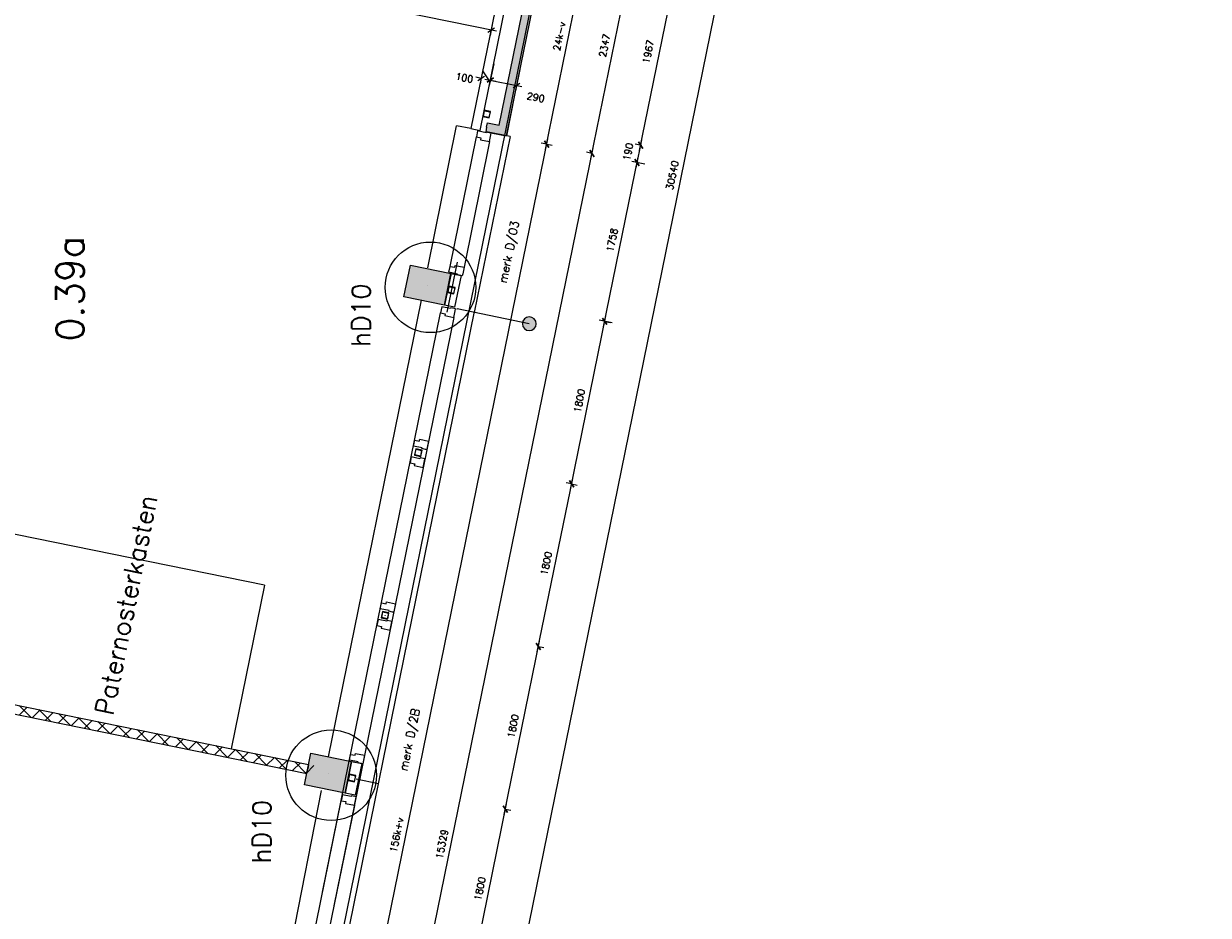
# Model space of a CAD drawing. Extents: x -29284 to 2055880, y -64816 to 121103.
# Tile 13 of 123: x 23340 to 36184, y 8605 to 18275. Entities that reach past the tile are written whole.
import ezdxf
from ezdxf.enums import TextEntityAlignment as Align

# ---------------------------------------------------------------- set-up
doc = ezdxf.new("R2010")
doc.units = 0
doc.header["$LTSCALE"] = 50
doc.header["$MEASUREMENT"] = 0
doc.header["$PDMODE"] = 3
doc.header["$PDSIZE"] = 0.1
doc.layers.get('0').update_dxf_attribs({"linetype": 'CONTINUOUS'})
doc.layers.get('DEFPOINTS').update_dxf_attribs({"linetype": 'CONTINUOUS'})
for name, color, linetype in [('_DETAILNUMMERS', 4, 'CONTINUOUS'), ('_DETAILNUMMERSTEKST', 4, 'CONTINUOUS'), ('A--01A1_ACEER', 1, 'CONTINUOUS'), ('A--A21--_F123-', 9, 'CONTINUOUS'), ('A--A22--_F123-', 9, 'CONTINUOUS'), ('A--A28--_F-2--', 7, 'CONTINUOUS'), ('A--A28--_F123-', 9, 'CONTINUOUS'), ('A--L21--', 3, 'CONTINUOUS'), ('A--L21--_F-2--', 7, 'CONTINUOUS'), ('A--L21A2_ISOLATIE', 1, 'CONTINUOUS'), ('A--L21A3_BUITENWAND', 3, 'CONTINUOUS'), ('A--L22--', 3, 'CONTINUOUS'), ('A--L22--_F-2--', 7, 'CONTINUOUS'), ('A--L28--', 7, 'CONTINUOUS'), ('A--L28--_F-2--', 7, 'CONTINUOUS'), ('A--L28--_F12--', 7, 'CONTINUOUS'), ('A--L31--', 2, 'CONTINUOUS'), ('A--L31--_F123-', 7, 'CONTINUOUS'), ('A--M$1A-_F123-', 1, 'CONTINUOUS'), ('A--M1$A-_F123-', 1, 'CONTINUOUS'), ('A--T$1A-_F123-_25MM', 3, 'CONTINUOUS'), ('A--T$1A-_F123-_RN', 4, 'CONTINUOUS'), ('TEKSTKOZIJNMERK', 2, 'CONTINUOUS'), ('X--LR---_CP', 7, 'CONTINUOUS')]:
    doc.layers.add(name, color=color, linetype=linetype)
doc.layers.add('bruto vloeroppervlak', color=3, linetype='CONTINUOUS', plot=False)
doc.styles.add('ALFA-0_25', font='ROMANS')
doc.styles.add('B-01', font='SIMPLEX.SHX', dxfattribs={"width": 0.8, "height": 4.5})
doc.styles.add('HIEMSTRA', font='romans.shx')
doc.dimstyles.new('1op2', dxfattribs={"dimscale": 30, "dimtxt": 2.5, "dimasz": 2, "dimexe": 2, "dimexo": 0, "dimgap": 2, "dimtad": 1, "dimdec": 0, "dimzin": 0, "dimdsep": 46, "dimtxsty": 'HIEMSTRA', "dimblk1": 'OBLIQUE', "dimblk2": 'OBLIQUE', "dimsah": 1, "dimcen": -3, "dimdle": 2, "dimclrd": 2, "dimclre": 2, "dimclrt": 3, "dimadec": 0, "dimazin": 0, "dimtfac": 1, "dimtdec": 0, "dimtofl": 0, "dimtmove": 2, "dimatfit": 3, "dimldrblk": 'OBLIQUE', "dimfxl": 1, "dimtvp": 0.833333, "dimtolj": 1, "dimtzin": 0, "dimarcsym": 0})
doc.dimstyles.new('STANDARD$0', dxfattribs={"dimscale": 30, "dimtxt": 2.5, "dimasz": 2, "dimexe": 2, "dimexo": 0, "dimgap": 2, "dimtad": 1, "dimdec": 0, "dimzin": 0, "dimdsep": 46, "dimtxsty": 'ALFA-0_25', "dimblk1": 'OBLIQUE', "dimblk2": 'OBLIQUE', "dimsah": 1, "dimcen": -3, "dimdle": 2, "dimclrd": 1, "dimclre": 1, "dimclrt": 2, "dimadec": 0, "dimazin": 0, "dimtfac": 0.666667, "dimtofl": 0, "dimtmove": 2, "dimatfit": 3, "dimldrblk": 'OBLIQUE', "dimfxl": 1, "dimtvp": 0.833333, "dimtolj": 1, "dimtzin": 0, "dimarcsym": 0})

# ---------------------------------------------------------------- blocks, each defined once
blk = doc.blocks.new('*U1143')
at = {"layer": 'A--A21--_F123-', "color": 2}
for points in [[(-450, -2200), (-489, -2142), (0, 0), (-59, -39)], [(0, 0), (59, 39), (-450, -2200), (-411, -2259)]]:
    blk.add_solid(points, dxfattribs=at)
at = {"layer": 'A--L21--_F-2--', "color": 3, "linetype": 'Continuous'}
for points in [[(59, 39), (59, 39), (-411, -2259), (-411, -2259)], [(-59, -39), (-59, -39), (-489, -2142), (-489, -2142)]]:
    blk.add_lwpolyline(points, dxfattribs=at)
blk = doc.blocks.new('*U1142')
at = {"layer": 'A--A21--_F123-', "color": 2}
for points in [[(174, -34), (213, -93), (0, 0), (-10, -49)], [(0, 0), (10, 49), (174, -34), (135, 24)]]:
    blk.add_solid(points, dxfattribs=at)
at = {"layer": 'A--L21--_F-2--', "color": 3, "linetype": 'Continuous'}
for points in [[(0, 0), (-10, -49), (213, -93), (213, -93)], [(0, 0), (10, 49), (135, 24), (135, 24)]]:
    blk.add_lwpolyline(points, dxfattribs=at)
blk = doc.blocks.new('beton kolom nieuw 350x450')
at = {"layer": 'A--A28--_F123-'}
blk.add_hatch(color=53, dxfattribs=at).paths.add_polyline_path([(174, 225), (174, -225), (-176, -225), (-176, 225)])
at = {"layer": 'A--L28--_F12--', "color": 3, "linetype": 'Continuous'}
blk.add_lwpolyline([(174, 225), (174, -225), (-176, -225), (-176, 225)], close=True, dxfattribs=at)
blk = doc.blocks.new('Q020607-')
at = {"layer": 'A--A28--_F-2--', "color": 3}
for points in [[(-31, 31), (-35, -35), (-35, 35)], [(-31, 31), (-35, 35), (35, 35)], [(-31, 31), (-31, -31), (-35, -35)], [(35, 35), (31, 31), (-31, 31)], [(35, 35), (35, -35), (31, 31)], [(35, -35), (31, -31), (31, 31)], [(35, -35), (-35, -35), (-31, -31)], [(35, -35), (-31, -31), (31, -31)]]:
    blk.add_solid(points, dxfattribs=at)
at = {"layer": 'A--L28--_F-2--', "color": 3, "linetype": 'Continuous'}
blk.add_lwpolyline([(-35, -35), (-31, -31), (-31, 31), (31, 31), (31, -31), (-31, -31), (-35, -35), (35, -35), (35, 35), (-35, 35)], close=True, dxfattribs=at)
at = {"layer": 'X--LR---_CP', "color": 4, "linetype": 'Continuous'}
for p in [(-35, 0), (0, 0), (35, 0)]:
    blk.add_point(p, dxfattribs=at)
blk = doc.blocks.new('DILATATIEVOEG')
at = {"layer": 'A--L21A3_BUITENWAND', "linetype": 'Continuous'}
h = blk.add_hatch(color=256, dxfattribs=at)
edge = h.paths.add_edge_path()
edge.add_arc((-800, 0), 75, 0, 360)
blk.add_line((-800, 0), (0, 0), dxfattribs=at)
blk.add_circle((-800, 0), 75, dxfattribs=at)
at = {"layer": 'X--LR---_CP', "linetype": 'Continuous'}
blk.add_point((0, 0), dxfattribs=at)
blk = doc.blocks.new('_OBLIQUE')
at = {"color": 0, "linetype": 'ByBlock'}
blk.add_line((-0.5, -0.5), (0.5, 0.5), dxfattribs=at)
blk = doc.blocks.new('*D853')
at = {"layer": 'A--M$1A-_F123-', "color": 1, "linetype": 'Continuous', "lineweight": -2, "transparency": 16777216}
for p, q in [((28191, 7933), (28574, 9815)), ((28562, 9756), (28621, 9744)), ((28203, 7992), (28262, 7980))]:
    blk.add_line(p, q, dxfattribs=at)
at = {"layer": 'DEFPOINTS', "color": 0, "linetype": 'Continuous', "transparency": 16777216}
for p in [(28562, 9756), (28562, 9756), (28203, 7992)]:
    blk.add_point(p, dxfattribs=at)
at = {"layer": 'A--M$1A-_F123-', "color": 1, "linetype": 'Continuous', "lineweight": -2, "transparency": 16777216, "xscale": 60, "yscale": 60, "zscale": 60}
for p, rotation in [((28562, 9756), 78.486290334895), ((28203, 7992), 258.486290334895)]:
    blk.add_blockref('_OBLIQUE', p, dxfattribs=dict(at, rotation=rotation))
at = {"layer": 'A--M$1A-_F123-', "color": 2, "linetype": 'Continuous', "transparency": 16777216, "insert": (28287, 8894), "char_height": 75, "attachment_point": 5, "rotation": 78.4863, "style": 'ALFA-0_25'}
blk.add_mtext('\\A1;1800', dxfattribs=at)
blk = doc.blocks.new('*D854')
at = {"layer": 'A--M$1A-_F123-', "color": 1, "linetype": 'Continuous', "lineweight": -2, "transparency": 16777216}
for p, q in [((28550, 9697), (28933, 11579)), ((28921, 11520), (28980, 11508)), ((28562, 9756), (28621, 9744))]:
    blk.add_line(p, q, dxfattribs=at)
at = {"layer": 'DEFPOINTS', "color": 0, "linetype": 'Continuous', "transparency": 16777216}
for p in [(28921, 11520), (28921, 11520), (28562, 9756)]:
    blk.add_point(p, dxfattribs=at)
at = {"layer": 'A--M$1A-_F123-', "color": 1, "linetype": 'Continuous', "lineweight": -2, "transparency": 16777216, "xscale": 60, "yscale": 60, "zscale": 60}
for p, rotation in [((28921, 11520), 78.486290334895), ((28562, 9756), 258.486290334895)]:
    blk.add_blockref('_OBLIQUE', p, dxfattribs=dict(at, rotation=rotation))
at = {"layer": 'A--M$1A-_F123-', "color": 2, "linetype": 'Continuous', "transparency": 16777216, "insert": (28646, 10657), "char_height": 75, "attachment_point": 5, "rotation": 78.4863, "style": 'ALFA-0_25'}
blk.add_mtext('\\A1;1800', dxfattribs=at)
blk = doc.blocks.new('*D855')
at = {"layer": 'A--M$1A-_F123-', "color": 1, "linetype": 'Continuous', "lineweight": -2, "transparency": 16777216}
for p, q in [((28909, 11461), (29293, 13342)), ((29281, 13284), (29340, 13272)), ((28921, 11520), (28980, 11508))]:
    blk.add_line(p, q, dxfattribs=at)
at = {"layer": 'DEFPOINTS', "color": 0, "linetype": 'Continuous', "transparency": 16777216}
for p in [(29281, 13284), (29281, 13284), (28921, 11520)]:
    blk.add_point(p, dxfattribs=at)
at = {"layer": 'A--M$1A-_F123-', "color": 1, "linetype": 'Continuous', "lineweight": -2, "transparency": 16777216, "xscale": 60, "yscale": 60, "zscale": 60}
for p, rotation in [((29281, 13284), 78.486290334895), ((28921, 11520), 258.486290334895)]:
    blk.add_blockref('_OBLIQUE', p, dxfattribs=dict(at, rotation=rotation))
at = {"layer": 'A--M$1A-_F123-', "color": 2, "linetype": 'Continuous', "transparency": 16777216, "insert": (29006, 12421), "char_height": 75, "attachment_point": 5, "rotation": 78.4863, "style": 'ALFA-0_25'}
blk.add_mtext('\\A1;1800', dxfattribs=at)
blk = doc.blocks.new('*D856')
at = {"layer": 'A--M$1A-_F123-', "color": 1, "linetype": 'Continuous', "lineweight": -2, "transparency": 16777216}
for p, q in [((29269, 13225), (29652, 15106)), ((29640, 15047), (29699, 15035)), ((29284, 13283), (29222, 13296))]:
    blk.add_line(p, q, dxfattribs=at)
at = {"layer": 'DEFPOINTS', "color": 0, "linetype": 'Continuous', "transparency": 16777216}
for p in [(29640, 15047), (29640, 15047), (29284, 13283)]:
    blk.add_point(p, dxfattribs=at)
at = {"layer": 'A--M$1A-_F123-', "color": 1, "linetype": 'Continuous', "lineweight": -2, "transparency": 16777216, "xscale": 60, "yscale": 60, "zscale": 60}
for p, rotation in [((29640, 15047), 78.486290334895), ((29281, 13284), 258.486290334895)]:
    blk.add_blockref('_OBLIQUE', p, dxfattribs=dict(at, rotation=rotation))
at = {"layer": 'A--M$1A-_F123-', "color": 2, "linetype": 'Continuous', "transparency": 16777216, "insert": (29365, 14185), "char_height": 75, "attachment_point": 5, "rotation": 78.4863, "style": 'ALFA-0_25'}
blk.add_mtext('\\A1;1800', dxfattribs=at)
blk = doc.blocks.new('DETAILNR')
at = {"layer": '_DETAILNUMMERS'}
blk.add_circle((33, -23), 491, dxfattribs=at)
at = {"layer": 'X--LR---_CP'}
blk.add_point((0, 0), dxfattribs=at)
at = {"layer": '_DETAILNUMMERSTEKST', "style": 'ALFA-0_25'}
blk.add_attdef('DETAILNR', text='', height=200, rotation=90, dxfattribs=at).set_placement((-618, 224), align=Align.RIGHT)
blk = doc.blocks.new('*D900')
at = {"layer": 'A--M$1A-_F123-', "color": 1, "linetype": 'Continuous', "lineweight": -2, "transparency": 16777216}
for p, q in [((26429, 1789), (29513, 16927)), ((29501, 16868), (29442, 16880)), ((26441, 1848), (26382, 1860))]:
    blk.add_line(p, q, dxfattribs=at)
at = {"layer": 'DEFPOINTS', "color": 0, "linetype": 'Continuous', "transparency": 16777216}
for p in [(29501, 16868), (29501, 16868), (26441, 1848)]:
    blk.add_point(p, dxfattribs=at)
at = {"layer": 'A--M$1A-_F123-', "color": 1, "linetype": 'Continuous', "lineweight": -2, "transparency": 16777216, "xscale": 60, "yscale": 60, "zscale": 60}
for p, rotation in [((29501, 16868), 78.48629033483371), ((26441, 1848), 258.4862903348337)]:
    blk.add_blockref('_OBLIQUE', p, dxfattribs=dict(at, rotation=rotation))
at = {"layer": 'A--M$1A-_F123-', "color": 2, "linetype": 'Continuous', "transparency": 16777216, "insert": (27875, 9378), "char_height": 75, "attachment_point": 5, "rotation": 78.4863, "style": 'ALFA-0_25'}
blk.add_mtext('\\A1;15329', dxfattribs=at)
blk = doc.blocks.new('*D902')
at = {"layer": 'A--M$1A-_F123-', "color": 1, "linetype": 'Continuous', "lineweight": -2, "transparency": 16777216}
for p, q in [((25939, 1889), (29023, 17027)), ((29011, 16968), (28952, 16980)), ((25951, 1948), (25892, 1960))]:
    blk.add_line(p, q, dxfattribs=at)
at = {"layer": 'DEFPOINTS', "color": 0, "linetype": 'Continuous', "transparency": 16777216}
for p in [(29011, 16968), (29011, 16968), (25951, 1948)]:
    blk.add_point(p, dxfattribs=at)
at = {"layer": 'A--M$1A-_F123-', "color": 1, "linetype": 'Continuous', "lineweight": -2, "transparency": 16777216, "xscale": 60, "yscale": 60, "zscale": 60}
for p, rotation in [((29011, 16968), 78.48629033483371), ((25951, 1948), 258.4862903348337)]:
    blk.add_blockref('_OBLIQUE', p, dxfattribs=dict(at, rotation=rotation))
at = {"layer": 'A--M$1A-_F123-', "color": 2, "linetype": 'Continuous', "transparency": 16777216, "insert": (27385, 9477), "char_height": 75, "attachment_point": 5, "rotation": 78.4863, "style": 'ALFA-0_25'}
blk.add_mtext('\\A1;156k+v', dxfattribs=at)
blk = doc.blocks.new('*D903')
at = {"layer": 'A--M$1A-_F123-', "color": 1, "linetype": 'Continuous', "lineweight": -2, "transparency": 16777216}
for p, q in [((29489, 16810), (29981, 19227)), ((29969, 19168), (29910, 19180)), ((29501, 16868), (29442, 16880))]:
    blk.add_line(p, q, dxfattribs=at)
at = {"layer": 'DEFPOINTS', "color": 0, "linetype": 'Continuous', "transparency": 16777216}
for p in [(29969, 19168), (29969, 19168), (29501, 16868)]:
    blk.add_point(p, dxfattribs=at)
at = {"layer": 'A--M$1A-_F123-', "color": 1, "linetype": 'Continuous', "lineweight": -2, "transparency": 16777216, "xscale": 60, "yscale": 60, "zscale": 60}
for p, rotation in [((29969, 19168), 78.48629033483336), ((29501, 16868), 258.4862903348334)]:
    blk.add_blockref('_OBLIQUE', p, dxfattribs=dict(at, rotation=rotation))
at = {"layer": 'A--M$1A-_F123-', "color": 2, "linetype": 'Continuous', "transparency": 16777216, "insert": (29639, 18038), "char_height": 75, "attachment_point": 5, "rotation": 78.4863, "style": 'ALFA-0_25'}
blk.add_mtext('\\A1;2347', dxfattribs=at)
blk = doc.blocks.new('*D904')
at = {"layer": 'A--M$1A-_F123-', "color": 1, "linetype": 'Continuous', "lineweight": -2, "transparency": 16777216}
for p, q in [((28999, 16909), (29491, 19327)), ((29479, 19268), (29538, 19256)), ((29011, 16968), (29070, 16956))]:
    blk.add_line(p, q, dxfattribs=at)
at = {"layer": 'DEFPOINTS', "color": 0, "linetype": 'Continuous', "transparency": 16777216}
for p in [(29479, 19268), (29479, 19268), (29011, 16968)]:
    blk.add_point(p, dxfattribs=at)
at = {"layer": 'A--M$1A-_F123-', "color": 1, "linetype": 'Continuous', "lineweight": -2, "transparency": 16777216, "xscale": 60, "yscale": 60, "zscale": 60}
for p, rotation in [((29479, 19268), 78.48629033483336), ((29011, 16968), 258.4862903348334)]:
    blk.add_blockref('_OBLIQUE', p, dxfattribs=dict(at, rotation=rotation))
at = {"layer": 'A--M$1A-_F123-', "color": 2, "linetype": 'Continuous', "transparency": 16777216, "insert": (29149, 18138), "char_height": 75, "attachment_point": 5, "rotation": 78.4863, "style": 'ALFA-0_25'}
blk.add_mtext('\\A1;24k-v', dxfattribs=at)
blk = doc.blocks.new('*D909')
at = {"layer": 'A--M$1A-_F123-', "color": 1, "linetype": 'Continuous', "lineweight": -2, "transparency": 16777216}
for p, q in [((27409, 1589), (33529, 31632)), ((33517, 31573), (33575, 31561)), ((27421, 1648), (27480, 1636))]:
    blk.add_line(p, q, dxfattribs=at)
at = {"layer": 'DEFPOINTS', "color": 0, "linetype": 'Continuous', "transparency": 16777216}
for p in [(33517, 31573), (33517, 31573), (27421, 1648)]:
    blk.add_point(p, dxfattribs=at)
at = {"layer": 'A--M$1A-_F123-', "color": 1, "linetype": 'Continuous', "lineweight": -2, "transparency": 16777216, "xscale": 60, "yscale": 60, "zscale": 60}
for p, rotation in [((33517, 31573), 78.48629033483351), ((27421, 1648), 258.4862903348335)]:
    blk.add_blockref('_OBLIQUE', p, dxfattribs=dict(at, rotation=rotation))
at = {"layer": 'A--M$1A-_F123-', "color": 2, "linetype": 'Continuous', "transparency": 16777216, "insert": (30373, 16630), "char_height": 75, "attachment_point": 5, "rotation": 78.4863, "style": 'ALFA-0_25'}
blk.add_mtext('\\A1;30540', dxfattribs=at)
blk = doc.blocks.new('*D910')
at = {"layer": 'A--M$1A-_F123-', "color": 1, "linetype": 'Continuous', "lineweight": -2, "transparency": 16777216}
for p, q in [((29628, 14989), (30003, 16829)), ((30073, 16753), (29932, 16782)), ((29722, 15031), (29581, 15059))]:
    blk.add_line(p, q, dxfattribs=at)
at = {"layer": 'DEFPOINTS', "color": 0, "linetype": 'Continuous', "transparency": 16777216}
for p in [(29991, 16770), (30073, 16753), (29722, 15031)]:
    blk.add_point(p, dxfattribs=at)
at = {"layer": 'A--M$1A-_F123-', "color": 1, "linetype": 'Continuous', "lineweight": -2, "transparency": 16777216, "xscale": 60, "yscale": 60, "zscale": 60}
for p, rotation in [((29991, 16770), 78.48629033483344), ((29640, 15047), 258.4862903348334)]:
    blk.add_blockref('_OBLIQUE', p, dxfattribs=dict(at, rotation=rotation))
at = {"layer": 'A--M$1A-_F123-', "color": 2, "linetype": 'Continuous', "transparency": 16777216, "insert": (29720, 15928), "char_height": 75, "attachment_point": 5, "rotation": 78.4863, "style": 'ALFA-0_25'}
blk.add_mtext('\\A1;1758', dxfattribs=at)
blk = doc.blocks.new('*U1071')
at = {"layer": 'A--A22--_F123-', "linetype": 'Continuous'}
h = blk.add_hatch(dxfattribs=at)
h.set_pattern_fill('ALFAKRS', color=256, scale=120, style=0)
h.set_pattern_definition([(45, (-22136.55, -11064.44), (-84.8528, 84.8528), []), (135, (-22136.55, -11064.44), (-84.8528, -84.8528), [])])
h.paths.add_polyline_path([(0, 0), (10, 49), (4293, -823), (4283, -872), (4273, -921), (-10, -49)])
at = {"layer": 'A--L22--_F-2--', "color": 2, "linetype": 'Continuous'}
for points in [[(0, 0), (-10, -49), (4273, -921), (4283, -872)], [(0, 0), (10, 49), (4293, -823), (4283, -872)]]:
    blk.add_lwpolyline(points, dxfattribs=at)
blk = doc.blocks.new('*D986')
at = {"layer": 'A--M$1A-_F123-', "color": 2, "lineweight": -2, "transparency": 16777216}
for p, q in [((20178, 19966), (20150, 19826)), ((28467, 18194), (20103, 19897)), ((28424, 18286), (28396, 18147))]:
    blk.add_line(p, q, dxfattribs=at)
at = {"layer": 'DEFPOINTS', "color": 0, "transparency": 16777216}
for p in [(20178, 19966), (20162, 19885), (28424, 18286)]:
    blk.add_point(p, dxfattribs=at)
at = {"layer": 'A--M$1A-_F123-', "color": 2, "lineweight": -2, "transparency": 16777216, "xscale": 60, "yscale": 60, "zscale": 60}
for p, rotation in [((20162, 19885), 168.4862903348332), ((28408, 18205), 348.4862903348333)]:
    blk.add_blockref('_OBLIQUE', p, dxfattribs=dict(at, rotation=rotation))
at = {"layer": 'A--M$1A-_F123-', "color": 3, "transparency": 16777216, "insert": (24304, 19141), "char_height": 75, "attachment_point": 5, "rotation": 348.4863, "style": 'HIEMSTRA'}
blk.add_mtext('\\A1;8415', dxfattribs=at)
blk = doc.blocks.new('*D1007')
at = {"layer": 'A--M1$A-_F123-', "color": 2, "linetype": 'Continuous', "lineweight": -2, "transparency": 16777216}
for p, q in [((28436, 17838), (28388, 17604)), ((28719, 17780), (28671, 17546)), ((28341, 17675), (28742, 17593))]:
    blk.add_line(p, q, dxfattribs=at)
at = {"layer": 'DEFPOINTS', "color": 0, "linetype": 'Continuous', "transparency": 16777216}
for p in [(28436, 17838), (28719, 17780), (28683, 17605)]:
    blk.add_point(p, dxfattribs=at)
at = {"layer": 'A--M1$A-_F123-', "color": 2, "linetype": 'Continuous', "lineweight": -2, "transparency": 16777216, "xscale": 60, "yscale": 60, "zscale": 60}
for p, rotation in [((28400, 17663), 168.4496430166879), ((28683, 17605), 348.4496430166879)]:
    blk.add_blockref('_OBLIQUE', p, dxfattribs=dict(at, rotation=rotation))
at = {"layer": 'A--M1$A-_F123-', "color": 3, "linetype": 'Continuous', "transparency": 16777216, "insert": (28892, 17476), "char_height": 75, "attachment_point": 5, "rotation": 348.4496, "style": 'HIEMSTRA'}
blk.add_mtext('\\A1;290', dxfattribs=at)
blk = doc.blocks.new('*D1008')
at = {"layer": 'A--M1$A-_F123-', "color": 2, "linetype": 'Continuous', "lineweight": -2, "transparency": 16777216}
for p, q in [((28301, 17682), (28242, 17694)), ((28301, 17683), (28289, 17624)), ((28400, 17663), (28388, 17603)), ((28400, 17662), (28459, 17650))]:
    blk.add_line(p, q, dxfattribs=at)
at = {"layer": 'DEFPOINTS', "color": 0, "linetype": 'Continuous', "transparency": 16777216}
for p in [(28301, 17683), (28301, 17682), (28400, 17663)]:
    blk.add_point(p, dxfattribs=at)
at = {"layer": 'A--M1$A-_F123-', "color": 2, "linetype": 'Continuous', "lineweight": -2, "transparency": 16777216, "xscale": 60, "yscale": 60, "zscale": 60}
for p, rotation in [((28301, 17682), 348.4522281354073), ((28400, 17662), 168.4522281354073)]:
    blk.add_blockref('_OBLIQUE', p, dxfattribs=dict(at, rotation=rotation))
at = {"layer": 'A--M1$A-_F123-', "color": 3, "linetype": 'Continuous', "transparency": 16777216, "insert": (28118, 17689), "char_height": 75, "attachment_point": 5, "rotation": 348.4522, "style": 'HIEMSTRA'}
blk.add_mtext('\\A1;100', dxfattribs=at)
blk = doc.blocks.new('*D1023')
at = {"layer": 'A--M$1A-_F123-', "color": 1, "linetype": 'Continuous', "lineweight": -2, "transparency": 16777216}
for p, q in [((30041, 16954), (29970, 16969)), ((29979, 16711), (30041, 17015)), ((30003, 16768), (29932, 16782))]:
    blk.add_line(p, q, dxfattribs=at)
at = {"layer": 'DEFPOINTS', "color": 0, "linetype": 'Continuous', "transparency": 16777216}
for p in [(30029, 16957), (30041, 16954), (30003, 16768)]:
    blk.add_point(p, dxfattribs=at)
at = {"layer": 'A--M$1A-_F123-', "color": 1, "linetype": 'Continuous', "lineweight": -2, "transparency": 16777216, "xscale": 60, "yscale": 60, "zscale": 60}
for p, rotation in [((30029, 16957), 78.54214544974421), ((29991, 16770), 258.5421454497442)]:
    blk.add_blockref('_OBLIQUE', p, dxfattribs=dict(at, rotation=rotation))
at = {"layer": 'A--M$1A-_F123-', "color": 2, "linetype": 'Continuous', "transparency": 16777216, "insert": (29893, 16886), "char_height": 75, "attachment_point": 5, "rotation": 78.5421, "style": 'ALFA-0_25'}
blk.add_mtext('\\A1;190', dxfattribs=at)
blk = doc.blocks.new('*D1025')
at = {"layer": 'A--M$1A-_F123-', "color": 1, "linetype": 'Continuous', "lineweight": -2, "transparency": 16777216}
for p, q in [((30017, 16898), (30433, 18941)), ((30433, 18880), (30362, 18894)), ((30041, 16954), (29970, 16969))]:
    blk.add_line(p, q, dxfattribs=at)
at = {"layer": 'DEFPOINTS', "color": 0, "linetype": 'Continuous', "transparency": 16777216}
for p in [(30421, 18882), (30433, 18880), (30041, 16954)]:
    blk.add_point(p, dxfattribs=at)
at = {"layer": 'A--M$1A-_F123-', "color": 1, "linetype": 'Continuous', "lineweight": -2, "transparency": 16777216, "xscale": 60, "yscale": 60, "zscale": 60}
for p, rotation in [((30421, 18882), 78.49170418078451), ((30029, 16957), 258.4917041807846)]:
    blk.add_blockref('_OBLIQUE', p, dxfattribs=dict(at, rotation=rotation))
at = {"layer": 'A--M$1A-_F123-', "color": 2, "linetype": 'Continuous', "transparency": 16777216, "insert": (30112, 17972), "char_height": 75, "attachment_point": 5, "rotation": 78.4917, "style": 'ALFA-0_25'}
blk.add_mtext('\\A1;1967', dxfattribs=at)

msp = doc.modelspace()

# ---------------------------------------------------------------- linework, layer by layer
at = {"layer": '_DETAILNUMMERS', "color": 1}
msp.add_line((28662, 17500.8), (28575, 17058.5), dxfattribs=at)
at = {"layer": 'A--01A1_ACEER', "linetype": 'Continuous'}
for p, q in [((28038.8, 15688.5), (27928.2, 15145.3)), ((28225.6, 15152.7), (26871, 8502.6))]:
    msp.add_line(p, q, dxfattribs=at)
at = {"layer": 'A--A22--_F123-'}
msp.add_line((26487.5, 10229.2), (26402.7, 10144.4), dxfattribs=at)
at = {"layer": 'A--L21--'}
for p, q in [((27720.3, 15627.7), (28034.2, 17168.6)), ((28189.6, 17137), (28034.2, 17168.6)), ((27648.5, 15275.2), (26640.2, 10325.4)), ((26565.4, 9958.3), (25600.1, 5044.9))]:
    msp.add_line(p, q, dxfattribs=at)
at = {"layer": 'A--L21--', "color": 4, "linetype": 'Continuous'}
for points in [[(28082.7, 15543.2), (28012.8, 15200.2), (27903.1, 15222.6), (27973, 15565.5)], [(27004.7, 10251.2), (26934.9, 9908.2), (26825.1, 9930.6), (26895, 10273.5)]]:
    msp.add_lwpolyline(points, close=True, dxfattribs=at)
at = {"layer": 'A--L21A2_ISOLATIE', "linetype": 'Continuous', "ltscale": 10}
for q in [(28357.3, 17104), (28223.7, 15143)]:
    msp.add_line((28613.5, 17050.6), q, dxfattribs=at)
at = {"layer": 'A--L21A2_ISOLATIE', "color": 2, "linetype": 'Continuous', "ltscale": 10}
msp.add_lwpolyline([(28189.6, 17137), (28287.6, 17117), (28757.1, 19415), (28659.1, 19435)], close=True, dxfattribs=at)
at = {"layer": 'A--L31--', "color": 2, "linetype": 'Continuous'}
for points in [[(28261.3, 17111.6), (28248.4, 17047.9), (28298.3, 17037.8), (28294.1, 17017.2), (28391.1, 16997.4), (28405.7, 17069), (28410.1, 17090.5), (28395.4, 17093.5), (28357.2, 17101.3), (28355.4, 17092.5)], [(27950.3, 15579.4), (27963.2, 15643), (28013.2, 15632.9), (28017.4, 15653.4), (28114.4, 15633.7), (28099.8, 15562.1), (28095.4, 15540.6), (28080.7, 15543.6), (28042.5, 15551.4), (28044.3, 15560.2)], [(27873.6, 15203.5), (27860.7, 15139.8), (27910.6, 15129.7), (27906.4, 15109.1), (28003.5, 15089.3), (28018, 15160.9), (28022.4, 15182.4), (28007.7, 15185.4), (27969.5, 15193.2), (27967.7, 15184.4)], [(27566.2, 13694.1), (27579.2, 13757.8), (27629.2, 13747.6), (27633.4, 13768.2), (27730.4, 13748.4), (27715.8, 13676.9), (27711.4, 13655.3), (27696.7, 13658.3), (27658.5, 13666.1), (27660.3, 13674.9)], [(27542.3, 13576.4), (27529.3, 13512.8), (27579.3, 13502.6), (27575.1, 13482), (27672.1, 13462.3), (27686.7, 13533.8), (27691.1, 13555.4), (27676.3, 13558.3), (27638.1, 13566.1), (27636.3, 13557.3)], [(27206.9, 11930.3), (27219.9, 11994), (27269.9, 11983.8), (27274.1, 12004.4), (27371.1, 11984.6), (27356.5, 11913.1), (27352.1, 11891.5), (27337.4, 11894.5), (27299.2, 11902.3), (27301, 11911.1)], [(27183, 11812.7), (27170, 11749), (27220, 11738.8), (27215.8, 11718.2), (27312.8, 11698.5), (27327.4, 11770), (27331.8, 11791.6), (27317.1, 11794.5), (27278.8, 11802.3), (27277.1, 11793.5)], [(26872.3, 10287.3), (26885.2, 10351), (26935.2, 10340.8), (26939.4, 10361.4), (27036.4, 10341.6), (27021.8, 10270.1), (27017.5, 10248.6), (27002.8, 10251.6), (26964.5, 10259.4), (26966.3, 10268.2)], [(26795.8, 9912.2), (26782.8, 9848.5), (26832.8, 9838.3), (26828.6, 9817.7), (26925.6, 9798), (26940.2, 9869.5), (26944.6, 9891.1), (26929.9, 9894.1), (26891.6, 9901.8), (26889.8, 9893)]]:
    msp.add_lwpolyline(points, close=True, dxfattribs=at)
at = {"layer": 'A--L31--_F123-', "color": 1, "linetype": 'Continuous'}
for p, q in [((28396.7, 17645.2), (28318.6, 17763.2)), ((27963.1, 15643.1), (28247.9, 17048)), ((28391.1, 16997.4), (28114.3, 15633.7)), ((26581, 8857.6), (27860.3, 15137.8)), ((28003.1, 15087.3), (26703.6, 8707.6)), ((26945.1, 10085.4), (27185.7, 10036.4)), ((25254.5, 2345.4, 0), (26782.5, 9846.5)), ((26925.3, 9796), (25386.7, 2242.8))]:
    msp.add_line(p, q, dxfattribs=at)
at = {"layer": 'A--L31--_F123-', "color": 2, "linetype": 'Continuous'}
for q in [(22063, 12977.2), (25589.2, 10412.2)]:
    msp.add_line((25950.4, 12185.3), q, dxfattribs=at)
at = {"layer": 'bruto vloeroppervlak', "linetype": 'Continuous'}
msp.add_lwpolyline([(23092.3, 64121.8), (19598.3, 46969.1), (17197.6, 47458.1), (7327.1, -997.8), (14132.7, -997.8), (14132.6, -823.2), (16094.5, -822.8), (16668.4, 1994.3), (16668.4, 2051.9), (25504.7, 2051.9), (31588.1, 31970), (31674.3, 31966.8), (39309.5, 31966.8)], dxfattribs=at)

# ---------------------------------------------------------------- block references
at = {"rotation": 258.486290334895}
for p in [(27717.6, 15439), (26639.6, 10146.9)]:
    msp.add_blockref('beton kolom nieuw 350x450', p, dxfattribs=at)
at = {"layer": 'A--L21--', "linetype": 'Continuous'}
for name, p in [('*U1143', (28982.4, 19318.1)), ('*U1142', (28359, 17151.9))]:
    msp.add_blockref(name, p, dxfattribs=at)
at = {"layer": 'A--L21A2_ISOLATIE', "linetype": 'Continuous', "ltscale": 10}
ref = msp.add_blockref('DETAILNR', (27717.6, 15439), dxfattribs=dict(at, rotation=359.4938626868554))
ref.add_attrib('DETAILNR', 'hD10', dxfattribs={"layer": '_DETAILNUMMERSTEKST', "height": 200, "rotation": 89.49386, "style": 'ALFA-0_25'}).set_placement((27101.2, 15455.1), align=Align.RIGHT)
ref = msp.add_blockref('DETAILNR', (26640.5, 10147.5), dxfattribs=dict(at, rotation=359.4938626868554))
ref.add_attrib('DETAILNR', 'hD10', dxfattribs={"layer": '_DETAILNUMMERSTEKST', "height": 200, "rotation": 89.49386, "style": 'ALFA-0_25'}).set_placement((26024.1, 9853.8), align=Align.RIGHT)
at = {"layer": 'A--L21A3_BUITENWAND', "color": 1, "xscale": -1, "rotation": 348.486290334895}
msp.add_blockref('DILATATIEVOEG', (28038.2, 15180.8), dxfattribs=at)
at = {"layer": 'A--L22--'}
msp.add_blockref('*U1071', (22136.6, 11064.4), dxfattribs=at)
at = {"layer": 'A--L28--', "rotation": 258.486290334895}
for p in [(28360.8, 17294.4), (27977.2, 15386.1), (27617.9, 13622.3), (27258.7, 11858.5), (26899.4, 10094.7)]:
    msp.add_blockref('Q020607-', p, dxfattribs=at)

# ---------------------------------------------------------------- texts
at = {"layer": 'A--T$1A-_F123-_25MM', "style": 'ALFA-0_25'}
msp.add_text('Paternosterkasten', height=200, rotation=78.5113, dxfattribs=at).set_placement((24306.4, 10762.2))
at = {"layer": 'A--T$1A-_F123-_RN', "style": 'ALFA-0_25'}
msp.add_text('0.39a', height=300, rotation=90, dxfattribs=at).set_placement((23993.1, 14830.3))
at = {"layer": 'TEKSTKOZIJNMERK', "style": 'B-01'}
for s, p in [('merk D/03', (28576, 15456.6, -1)), ('merk D/2B', (27498.2, 10165.3, -1))]:
    msp.add_text(s, height=90, rotation=78.48629, dxfattribs=at).set_placement(p)

# ---------------------------------------------------------------- dimensions: what is measured, and where the dimension line sits
at = {"layer": 'A--M$1A-_F123-', "linetype": 'Continuous'}
for p1, p2, distance, picture, middle in [((27420.9, 1648.3), (33516.7, 31573.4), 0, '*D909', (30373.2, 16630.3)), ((29500.7, 16868.4), (29969.2, 19168.1), 0, '*D903', (29639.4, 18037.7)), ((26441, 1847.9), (29500.7, 16868.4), 0, '*D900', (27875.3, 9377.6)), ((29722, 15030.7), (30072.9, 16753.3), 83.5, '*D910', (29720.1, 15928.1))]:
    dim = msp.add_aligned_dim(p1=p1, p2=p2, distance=distance, dimstyle='STANDARD$0', dxfattribs=at)
    dim.commit()
    dim.dimension.update_dxf_attribs({"geometry": picture, "text_midpoint": middle})
at = {"layer": 'A--M$1A-_F123-'}
dim = msp.add_aligned_dim(p1=(28424.3, 18286), p2=(20178.4, 19965.7), distance=82.2, dimstyle='1op2', dxfattribs=at)
dim.commit()
dim.dimension.update_dxf_attribs({"geometry": '*D986', "text_midpoint": (24304.4, 19140.9)})
at = {"layer": 'A--M$1A-_F123-', "linetype": 'Continuous'}
for p1, p2, text, picture, middle in [((29010.7, 16968.2), (29479.2, 19267.9), '24k-v', '*D904', (29149.4, 18137.5)), ((25951, 1947.7), (29010.7, 16968.2), '156k+v', '*D902', (27385.4, 9477.4))]:
    dim = msp.add_aligned_dim(p1=p1, p2=p2, distance=0, text=text, dimstyle='STANDARD$0', dxfattribs=at)
    dim.commit()
    dim.dimension.update_dxf_attribs({"geometry": picture, "text_midpoint": middle})
dim = msp.add_linear_dim(base=(30421, 18882.2), p1=(30040.6, 16954.3), p2=(30432.7, 18879.8), angle=78.4917, text='1967', dimstyle='STANDARD$0', dxfattribs=at)
dim.commit()
dim.dimension.update_dxf_attribs({"geometry": '*D1025', "text_midpoint": (30111.7, 17971.9), "dimtype": 161})
dim = msp.add_linear_dim(base=(30029.1, 16956.6), p1=(30002.8, 16767.6), p2=(30040.6, 16954.3), angle=78.54215, dimstyle='STANDARD$0', dxfattribs=at)
dim.commit()
dim.dimension.update_dxf_attribs({"geometry": '*D1023', "text_midpoint": (29892.7, 16886.4), "dimtype": 161})
for base, p1, p2, picture, middle in [((29640.2, 15047.3), (29283.6, 13283), (29640.2, 15047.3), '*D856', (29365, 14184.9)), ((29280.7, 13283.6), (28921.4, 11519.8), (29280.7, 13283.6), '*D855', (29005.5, 12421.2)), ((28921.4, 11519.8), (28562.2, 9756), (28921.4, 11519.8), '*D854', (28646.3, 10657.4)), ((28562.2, 9756), (28202.9, 7992.2), (28562.2, 9756), '*D853', (28287, 8893.6))]:
    dim = msp.add_linear_dim(base=base, p1=p1, p2=p2, angle=78.48629, dimstyle='STANDARD$0', dxfattribs=at)
    dim.commit()
    dim.dimension.update_dxf_attribs({"geometry": picture, "text_midpoint": middle})
at = {"layer": 'A--M1$A-_F123-', "color": 1, "linetype": 'Continuous'}
for base, p1, p2, angle, text, picture, middle in [((28301, 17682.4), (28400.1, 17662.8), (28301.1, 17683), 168.45223, '100', '*D1008', (28117.7, 17688.9)), ((28683.3, 17604.9), (28435.8, 17837.8), (28719, 17779.9), 348.44964, '290', '*D1007', (28891.6, 17475.9))]:
    dim = msp.add_linear_dim(base=base, p1=p1, p2=p2, angle=angle, text=text, dimstyle='1op2', dxfattribs=at)
    dim.commit()
    dim.dimension.update_dxf_attribs({"geometry": picture, "text_midpoint": middle, "dimtype": 161})

doc.saveas('drawing.dxf')
